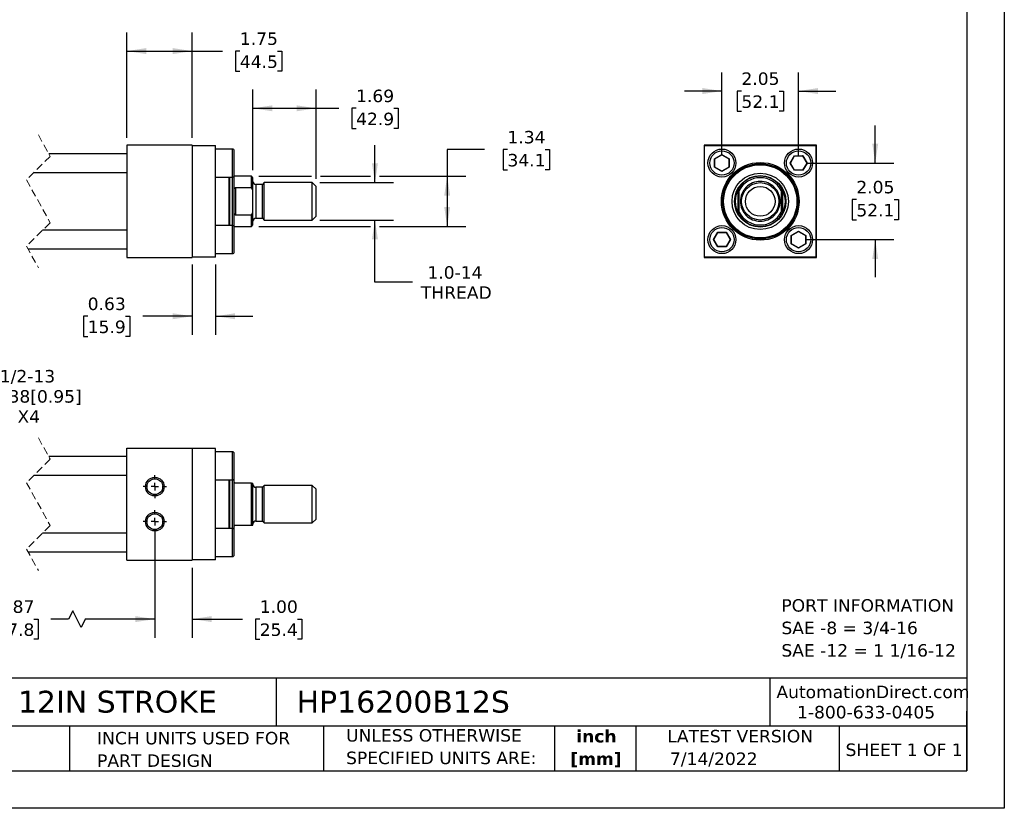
# Model space of a CAD drawing. Header units: inches. Extents: x 0 to 44, y 0 to 34.
# Tile 2 of 3: x 17.7 to 44, y 0 to 21.1. Entities that reach past the tile are written whole.
import ezdxf

# ---------------------------------------------------------------- set-up
doc = ezdxf.new("R2010")
doc.units = ezdxf.units.IN
doc.header["$LTSCALE"] = 4
doc.header["$MEASUREMENT"] = 0
for name, pattern in [('SLD-Center', [0.75, 0.6, -0.05, 0.05, -0.05]), ('SLD-Dashed', [0.075, 0.05, -0.025]), ('SLD-Solid', [0])]:
    doc.linetypes.add(name, pattern=pattern)
doc.layers.add('CENTER', color=40, linetype='SLD-Center')
doc.layers.add('DIMENSIONS', color=140, linetype='SLD-Solid', lineweight=25)
doc.layers.add('TEXT', color=140, linetype='SLD-Solid', lineweight=25)
doc.styles.add('SLDTEXTSTYLE0', font='VERDANA.TTF')
doc.styles.add('SLDTEXTSTYLE1', font='VERDANAB.TTF')
doc.dimstyles.new('SLDDIMSTYLE1', dxfattribs={"dimtxt": 0.339844, "dimasz": 0.52, "dimexe": 0, "dimexo": 0.0625, "dimgap": 0.084961, "dimtad": 0, "dimtih": 1, "dimtoh": 1, "dimrnd": 1e-09, "dimzin": 12, "dimdsep": 46, "dimtxsty": 'SLDTEXTSTYLE0', "dimsah": 1, "dimcen": 0.09, "dimadec": 0, "dimazin": 3, "dimtfac": 1, "dimtofl": 0, "dimtmove": 0, "dimatfit": 3, "dimfxl": 0, "dimfrac": 2, "dimtolj": 1, "dimtzin": 12, "dimarcsym": 0})
doc.dimstyles.new('SLDDIMSTYLE2', dxfattribs={"dimtxt": 0.339844, "dimasz": 0.52, "dimexe": 0, "dimexo": 0.0625, "dimgap": 0.084961, "dimtad": 0, "dimtih": 1, "dimtoh": 1, "dimrnd": 1e-09, "dimzin": 12, "dimdsep": 46, "dimtxsty": 'SLDTEXTSTYLE0', "dimsah": 1, "dimcen": 0.09, "dimadec": 0, "dimazin": 3, "dimtfac": 1, "dimtmove": 0, "dimatfit": 0, "dimfxl": 0, "dimfrac": 2, "dimtolj": 1, "dimtzin": 12, "dimarcsym": 0})
doc.dimstyles.new('SLDDIMSTYLE3', dxfattribs={"dimtxt": 0.339844, "dimasz": 0.52, "dimexe": 0, "dimexo": 0.0625, "dimgap": 0.084961, "dimtad": 0, "dimtih": 1, "dimtoh": 1, "dimrnd": 1e-09, "dimdsep": 46, "dimtxsty": 'SLDTEXTSTYLE0', "dimsah": 1, "dimcen": 0.09, "dimadec": 0, "dimazin": 2, "dimtfac": 1, "dimtmove": 0, "dimatfit": 0, "dimfxl": 0, "dimfrac": 2, "dimtolj": 1, "dimtzin": 12, "dimarcsym": 0})
doc.dimstyles.new('SLDDIMSTYLE4', dxfattribs={"dimtxt": 0.339844, "dimasz": 0.52, "dimexe": 0, "dimexo": 0.0625, "dimgap": 0.084961, "dimtad": 0, "dimtih": 1, "dimtoh": 1, "dimrnd": 1e-09, "dimzin": 4, "dimdsep": 46, "dimtxsty": 'SLDTEXTSTYLE0', "dimsah": 1, "dimcen": 0.09, "dimadec": 0, "dimazin": 1, "dimtfac": 1, "dimtmove": 0, "dimatfit": 0, "dimfxl": 0, "dimfrac": 2, "dimtolj": 1, "dimtzin": 12, "dimarcsym": 0})
doc.dimstyles.new('SLDDIMSTYLE6', dxfattribs={"dimtxt": 0.339844, "dimasz": 0.52, "dimexe": 0, "dimexo": 0.0625, "dimgap": 0.084961, "dimtad": 0, "dimtih": 1, "dimtoh": 1, "dimrnd": 1e-09, "dimzin": 12, "dimdsep": 46, "dimtxsty": 'SLDTEXTSTYLE0', "dimsah": 1, "dimcen": 0, "dimadec": 0, "dimazin": 3, "dimtfac": 1, "dimtofl": 0, "dimtmove": 0, "dimatfit": 3, "dimfxl": 0, "dimfrac": 2, "dimtolj": 1, "dimtzin": 12, "dimarcsym": 0})

# ---------------------------------------------------------------- blocks, each defined once
blk = doc.blocks.new('SW_NOTE_0')
at = {"layer": 'TEXT', "color": 0, "char_height": 0.33333, "attachment_point": 1, "style": 'SLDTEXTSTYLE0'}
for s, insert in [('PORT INFORMATION', (0, 0.423)), ('SAE -8 = 3/4-16', (0, -0.179)), ('SAE -12 = 1 1/16-12', (0, -0.78))]:
    blk.add_mtext(s, dxfattribs=dict(at, insert=insert))
blk = doc.blocks.new('SW_NOTE_0_1')
at = {"layer": 'TEXT', "color": 0, "char_height": 0.3333, "attachment_point": 2, "style": 'SLDTEXTSTYLE1'}
for s, insert in [('inch', (0.5, 0.423)), ('[mm]', (0.489, -0.179))]:
    blk.add_mtext(s, dxfattribs=dict(at, insert=insert))
blk = doc.blocks.new('SW_NOTE_0_2')
at = {"layer": 'TEXT', "color": 0, "char_height": 0.33333, "attachment_point": 1, "style": 'SLDTEXTSTYLE0'}
for s, insert in [('UNLESS OTHERWISE ', (0, 0.423)), ('SPECIFIED UNITS ARE:', (0, -0.179))]:
    blk.add_mtext(s, dxfattribs=dict(at, insert=insert))
blk = doc.blocks.new('SW_NOTE_0_6')
at = {"layer": 'TEXT', "color": 0, "char_height": 0.33333, "attachment_point": 1, "style": 'SLDTEXTSTYLE0'}
for s, insert in [('INCH UNITS USED FOR ', (0, 0.423)), ('PART DESIGN', (0, -0.179))]:
    blk.add_mtext(s, dxfattribs=dict(at, insert=insert))
blk = doc.blocks.new('_D_1')
at = {"layer": 'DIMENSIONS'}
for p, q in [((20.531, 17.94), (20.531, 20.76)), ((22.281, 17.94), (22.281, 20.76)), ((20.531, 20.26), (22.281, 20.26)), ((22.281, 20.26), (23.093, 20.26)), ((23.554, 20.26), (23.439, 20.26)), ((23.439, 20.26), (23.439, 19.72)), ((24.563, 20.26), (24.678, 20.26)), ((24.678, 20.26), (24.678, 19.72)), ((23.439, 19.72), (23.554, 19.72)), ((24.678, 19.72), (24.563, 19.72))]:
    blk.add_line(p, q, dxfattribs=at)
for points in [[(20.531, 20.26), (21.051, 20.18), (21.051, 20.34)], [(22.281, 20.26), (21.761, 20.34), (21.761, 20.18)]]:
    blk.add_solid(points, dxfattribs=at)
at = {"layer": 'DIMENSIONS', "char_height": 0.3333, "attachment_point": 1, "style": 'SLDTEXTSTYLE0'}
for s, insert in [('1.75', (23.554, 20.759)), ('44.5', (23.554, 20.143))]:
    blk.add_mtext(s, dxfattribs=dict(at, insert=insert))
blk = doc.blocks.new('_D_2')
at = {"layer": 'DIMENSIONS'}
for p, q in [((23.906, 17.072), (23.906, 19.229)), ((25.593, 16.838), (25.593, 19.229)), ((23.906, 18.729), (25.593, 18.729)), ((25.593, 18.729), (26.203, 18.729)), ((26.663, 18.729), (26.549, 18.729)), ((26.549, 18.729), (26.549, 18.189)), ((27.673, 18.729), (27.787, 18.729)), ((27.787, 18.729), (27.787, 18.189)), ((26.549, 18.189), (26.663, 18.189)), ((27.787, 18.189), (27.673, 18.189))]:
    blk.add_line(p, q, dxfattribs=at)
for points in [[(23.906, 18.729), (24.426, 18.649), (24.426, 18.809)], [(25.593, 18.729), (25.073, 18.809), (25.073, 18.649)]]:
    blk.add_solid(points, dxfattribs=at)
at = {"layer": 'DIMENSIONS', "char_height": 0.3333, "attachment_point": 1, "style": 'SLDTEXTSTYLE0'}
for s, insert in [('1.69', (26.663, 19.228)), ('42.9', (26.663, 18.612))]:
    blk.add_mtext(s, dxfattribs=dict(at, insert=insert))
blk = doc.blocks.new('_D_3')
at = {"layer": 'DIMENSIONS'}
for p, q in [((27.168, 16.74), (27.168, 17.74)), ((25.691, 16.74), (27.668, 16.74)), ((25.691, 15.74), (27.668, 15.74)), ((27.168, 14.081), (27.168, 15.74)), ((28.168, 14.081), (27.168, 14.081))]:
    blk.add_line(p, q, dxfattribs=at)
for points in [[(27.168, 16.74), (27.248, 17.26), (27.088, 17.26)], [(27.168, 15.74), (27.088, 15.22), (27.248, 15.22)]]:
    blk.add_solid(points, dxfattribs=at)
at = {"layer": 'DIMENSIONS', "char_height": 0.3333, "attachment_point": 1, "style": 'SLDTEXTSTYLE0'}
for s, insert in [('1.0-14', (28.571, 14.505)), ('THREAD', (28.396, 13.965))]:
    blk.add_mtext(s, dxfattribs=dict(at, insert=insert))
blk = doc.blocks.new('_D_4')
at = {"layer": 'DIMENSIONS'}
for p, q in [((30.1, 17.625), (29.1, 17.625)), ((29.1, 17.625), (29.1, 16.912)), ((30.712, 17.625), (30.598, 17.625)), ((30.598, 17.625), (30.598, 17.085)), ((31.722, 17.625), (31.836, 17.625)), ((31.836, 17.625), (31.836, 17.085)), ((24.066, 16.912), (25.473, 16.912)), ((25.713, 16.912), (27.048, 16.912)), ((27.288, 16.912), (29.6, 16.912)), ((29.1, 16.912), (29.1, 15.569)), ((30.598, 17.085), (30.712, 17.085)), ((31.836, 17.085), (31.722, 17.085)), ((24.066, 15.569), (27.048, 15.569)), ((27.288, 15.569), (29.6, 15.569))]:
    blk.add_line(p, q, dxfattribs=at)
for points in [[(29.1, 16.912), (29.02, 16.392), (29.18, 16.392)], [(29.1, 15.569), (29.18, 16.089), (29.02, 16.089)]]:
    blk.add_solid(points, dxfattribs=at)
at = {"layer": 'DIMENSIONS', "char_height": 0.3333, "attachment_point": 1, "style": 'SLDTEXTSTYLE0'}
for s, insert in [('1.34', (30.712, 18.124)), ('34.1', (30.712, 17.508))]:
    blk.add_mtext(s, dxfattribs=dict(at, insert=insert))
blk = doc.blocks.new('_D_5')
at = {"layer": 'DIMENSIONS'}
for p, q in [((22.281, 14.55), (22.281, 12.666)), ((22.906, 14.55), (22.906, 12.666)), ((19.485, 13.166), (19.371, 13.166)), ((19.371, 13.166), (19.371, 12.625)), ((20.495, 13.166), (20.609, 13.166)), ((20.609, 13.166), (20.609, 12.625)), ((22.281, 13.166), (20.956, 13.166)), ((22.906, 13.166), (23.906, 13.166)), ((19.371, 12.625), (19.485, 12.625)), ((20.609, 12.625), (20.495, 12.625))]:
    blk.add_line(p, q, dxfattribs=at)
for points in [[(22.281, 13.166), (21.761, 13.246), (21.761, 13.086)], [(22.906, 13.166), (23.426, 13.086), (23.426, 13.246)]]:
    blk.add_solid(points, dxfattribs=at)
at = {"layer": 'DIMENSIONS', "char_height": 0.3333, "attachment_point": 1, "style": 'SLDTEXTSTYLE0'}
for s, insert in [('0.63', (19.485, 13.665)), ('15.9', (19.485, 13.049))]:
    blk.add_mtext(s, dxfattribs=dict(at, insert=insert))
blk = doc.blocks.new('_D_6')
at = {"layer": 'DIMENSIONS'}
for p, q in [((36.448, 17.465), (36.448, 19.691)), ((38.498, 17.465), (38.498, 19.691)), ((36.448, 19.191), (35.448, 19.191)), ((36.97, 19.191), (36.856, 19.191)), ((36.856, 19.191), (36.856, 18.651)), ((37.98, 19.191), (38.094, 19.191)), ((38.094, 19.191), (38.094, 18.651)), ((38.498, 19.191), (39.498, 19.191)), ((36.856, 18.651), (36.97, 18.651)), ((38.094, 18.651), (37.98, 18.651))]:
    blk.add_line(p, q, dxfattribs=at)
for points in [[(36.448, 19.191), (35.928, 19.271), (35.928, 19.111)], [(38.498, 19.191), (39.018, 19.111), (39.018, 19.271)]]:
    blk.add_solid(points, dxfattribs=at)
at = {"layer": 'DIMENSIONS', "char_height": 0.3333, "attachment_point": 1, "style": 'SLDTEXTSTYLE0'}
for s, insert in [('2.05', (36.97, 19.69)), ('52.1', (36.97, 19.074))]:
    blk.add_mtext(s, dxfattribs=dict(at, insert=insert))
blk = doc.blocks.new('_D_7')
at = {"layer": 'DIMENSIONS'}
for p, q in [((40.548, 17.265), (40.548, 18.265)), ((38.698, 17.265), (41.048, 17.265)), ((40.043, 16.288), (39.929, 16.288)), ((39.929, 16.288), (39.929, 15.748)), ((41.053, 16.288), (41.167, 16.288)), ((41.167, 16.288), (41.167, 15.748)), ((39.929, 15.748), (40.043, 15.748)), ((41.167, 15.748), (41.053, 15.748)), ((38.698, 15.215), (41.048, 15.215)), ((40.548, 15.215), (40.548, 14.215))]:
    blk.add_line(p, q, dxfattribs=at)
for points in [[(40.548, 17.265), (40.628, 17.785), (40.468, 17.785)], [(40.548, 15.215), (40.468, 14.695), (40.628, 14.695)]]:
    blk.add_solid(points, dxfattribs=at)
at = {"layer": 'DIMENSIONS', "char_height": 0.3333, "attachment_point": 1, "style": 'SLDTEXTSTYLE0'}
for s, insert in [('2.05', (40.043, 16.788)), ('52.1', (40.043, 16.171))]:
    blk.add_mtext(s, dxfattribs=dict(at, insert=insert))
blk = doc.blocks.new('_D_19')
at = {"layer": 'DIMENSIONS'}
for p, q in [((13.896, 7.469), (13.896, 4.563)), ((21.281, 7.47), (21.281, 4.563)), ((19.087, 5.286), (18.976, 5.063)), ((19.309, 4.841), (19.087, 5.286)), ((13.896, 5.063), (16.29, 5.063)), ((16.75, 5.063), (16.636, 5.063)), ((16.636, 5.063), (16.636, 4.523)), ((18.043, 5.063), (18.157, 5.063)), ((18.157, 5.063), (18.157, 4.523)), ((18.976, 5.063), (18.503, 5.063)), ((19.42, 5.063), (19.309, 4.841)), ((21.281, 5.063), (19.42, 5.063)), ((16.636, 4.523), (16.75, 4.523)), ((18.157, 4.523), (18.043, 4.523))]:
    blk.add_line(p, q, dxfattribs=at)
for points in [[(13.896, 5.063), (14.416, 4.983), (14.416, 5.143)], [(21.281, 5.063), (20.761, 5.143), (20.761, 4.983)]]:
    blk.add_solid(points, dxfattribs=at)
at = {"layer": 'DIMENSIONS', "char_height": 0.3333, "attachment_point": 1, "style": 'SLDTEXTSTYLE0'}
for s, insert in [('14.87', (16.75, 5.563)), ('377.8', (16.75, 4.947))]:
    blk.add_mtext(s, dxfattribs=dict(at, insert=insert))
blk = doc.blocks.new('_D_20')
at = {"layer": 'DIMENSIONS'}
for p, q in [((21.281, 7.47), (21.281, 4.563)), ((22.281, 6.438), (22.281, 4.563)), ((21.281, 5.063), (20.281, 5.063)), ((22.281, 5.063), (23.627, 5.063)), ((24.087, 5.063), (23.973, 5.063)), ((23.973, 5.063), (23.973, 4.523)), ((25.097, 5.063), (25.211, 5.063)), ((25.211, 5.063), (25.211, 4.523)), ((23.973, 4.523), (24.087, 4.523)), ((25.211, 4.523), (25.097, 4.523))]:
    blk.add_line(p, q, dxfattribs=at)
for points in [[(21.281, 5.063), (20.761, 5.143), (20.761, 4.983)], [(22.281, 5.063), (22.801, 4.983), (22.801, 5.143)]]:
    blk.add_solid(points, dxfattribs=at)
at = {"layer": 'DIMENSIONS', "char_height": 0.3333, "attachment_point": 1, "style": 'SLDTEXTSTYLE0'}
for s, insert in [('1.00', (24.087, 5.563)), ('25.4', (24.087, 4.947))]:
    blk.add_mtext(s, dxfattribs=dict(at, insert=insert))
blk = doc.blocks.new('SW_SYMBOL_HOLE_DEPTH')
at = {"layer": 'DIMENSIONS', "color": 0}
for p, q in [((0, 137.8), (126, 137.8)), ((63, 137.8), (63, 11.8)), ((15.7, 87.4), (63, 11.8)), ((110.2, 87.4), (63, 11.8))]:
    blk.add_line(p, q, dxfattribs=at)
blk = doc.blocks.new('_D_21')
at = {"layer": 'DIMENSIONS'}
for p, q in [((14.023, 8.823), (15.321, 11.035)), ((15.321, 11.035), (16.196, 11.035))]:
    blk.add_line(p, q, dxfattribs=at)
blk.add_solid([(14.023, 8.823), (14.355, 9.231), (14.217, 9.312)], dxfattribs=at)
at = {"layer": 'DIMENSIONS', "xscale": 0.002688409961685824, "yscale": 0.002688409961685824, "zscale": 0.002688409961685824}
blk.add_blockref('SW_SYMBOL_HOLE_DEPTH', (16.446, 10.81), dxfattribs=at)
at = {"layer": 'DIMENSIONS', "char_height": 0.3333, "attachment_point": 1, "style": 'SLDTEXTSTYLE0'}
for s, insert in [('1/2-13', (17.133, 11.728)), ('0.38[0.95]', (16.932, 11.188)), ('X4', (17.607, 10.648))]:
    blk.add_mtext(s, dxfattribs=dict(at, insert=insert))
blk = doc.blocks.new('SW_CENTERMARKSYMBOL_6')
at = {"layer": 'CENTER', "color": 0}
for p, q in [((0, 0.2), (0, 0.311)), ((-0.2, 0), (-0.311, 0)), ((0, 0), (-0.1, 0)), ((0, 0), (0, 0.1)), ((0, 0), (0, -0.1)), ((0, 0), (0.1, 0)), ((0.2, 0), (0.311, 0)), ((0, -0.2), (0, -0.311))]:
    blk.add_line(p, q, dxfattribs=at)
blk = doc.blocks.new('SW_CENTERMARKSYMBOL_7')
at = {"layer": 'CENTER', "color": 0}
for p, q in [((0, 0.2), (0, 0.311)), ((-0.2, 0), (-0.311, 0)), ((0, 0), (-0.1, 0)), ((0, 0), (0, 0.1)), ((0, 0), (0, -0.1)), ((0, 0), (0.1, 0)), ((0.2, 0), (0.311, 0)), ((0, -0.2), (0, -0.311))]:
    blk.add_line(p, q, dxfattribs=at)

msp = doc.modelspace()

# ---------------------------------------------------------------- linework, layer by layer
at = {"color": 7, "linetype": 'SLD-Solid'}
for p, q in [((44, 34), (44, 0)), ((44, 0), (0, 0))]:
    msp.add_line(p, q, dxfattribs=at)
at = {"color": 7, "linetype": 'SLD-Dashed', "lineweight": 18}
for p, q in [((18.166, 18.015), (18.481, 17.443)), ((18.481, 17.443), (17.851, 16.813)), ((17.851, 16.813), (18.481, 15.668)), ((18.481, 15.668), (17.851, 15.038)), ((17.851, 15.038), (18.166, 14.465)), ((18.166, 9.913), (18.481, 9.341)), ((18.481, 9.341), (17.851, 8.711)), ((17.851, 8.711), (18.481, 7.566)), ((18.481, 7.566), (17.851, 6.936)), ((17.851, 6.936), (18.166, 6.363))]:
    msp.add_line(p, q, dxfattribs=at)
for p, q in [((20.531, 17.74), (20.531, 14.74)), ((22.281, 17.74), (20.531, 17.74)), ((22.281, 17.74), (22.281, 14.74)), ((22.281, 17.73), (22.906, 17.73)), ((22.906, 14.75), (22.906, 17.73)), ((35.973, 17.74), (35.973, 14.74)), ((38.973, 17.74), (35.973, 17.74)), ((35.983, 14.75), (35.983, 17.73)), ((35.983, 17.73), (38.963, 17.73)), ((38.963, 17.73), (38.963, 14.75)), ((38.973, 14.74), (38.973, 17.74)), ((20.531, 17.515), (18.442, 17.515)), ((23.356, 17.64), (22.906, 17.64)), ((23.356, 16.89), (23.356, 17.64)), ((23.406, 16.94), (23.406, 17.59)), ((36.253, 17.378), (36.448, 17.491)), ((36.261, 17.374), (36.448, 17.482)), ((36.448, 17.491), (36.644, 17.378)), ((36.448, 17.491), (36.448, 17.482)), ((36.448, 17.482), (36.636, 17.374)), ((38.273, 17.265), (38.385, 17.461)), ((38.282, 17.265), (38.39, 17.453)), ((38.385, 17.461), (38.611, 17.461)), ((38.39, 17.453), (38.385, 17.461)), ((38.39, 17.453), (38.607, 17.453)), ((38.611, 17.461), (38.607, 17.453)), ((38.607, 17.453), (38.715, 17.265)), ((38.611, 17.461), (38.724, 17.265)), ((36.253, 17.152), (36.253, 17.378)), ((36.253, 17.378), (36.261, 17.374)), ((36.261, 17.157), (36.253, 17.152)), ((36.448, 17.04), (36.253, 17.152)), ((36.261, 17.157), (36.261, 17.374)), ((36.448, 17.049), (36.261, 17.157)), ((36.636, 17.157), (36.448, 17.049)), ((36.644, 17.152), (36.448, 17.04)), ((36.644, 17.378), (36.636, 17.374)), ((36.636, 17.374), (36.636, 17.157)), ((36.644, 17.152), (36.636, 17.157)), ((36.644, 17.378), (36.644, 17.152)), ((38.385, 17.07), (38.273, 17.265)), ((38.273, 17.265), (38.282, 17.265)), ((38.39, 17.078), (38.282, 17.265)), ((38.715, 17.265), (38.607, 17.078)), ((38.724, 17.265), (38.611, 17.07)), ((38.724, 17.265), (38.715, 17.265)), ((18.054, 17.015), (20.531, 17.015)), ((22.906, 16.89), (23.356, 16.89)), ((23.268, 15.59), (23.268, 16.89)), ((23.288, 15.59), (23.288, 16.89)), ((23.362, 16.24), (23.362, 16.891)), ((23.406, 16.912), (23.398, 16.915)), ((23.866, 16.912), (23.406, 16.912)), ((23.406, 16.554), (23.406, 16.912)), ((23.906, 16.872), (23.866, 16.912)), ((23.866, 16.607), (23.866, 16.912)), ((23.906, 16.529), (23.906, 16.872)), ((36.448, 17.04), (36.448, 17.049)), ((38.385, 17.07), (38.39, 17.078)), ((38.611, 17.07), (38.385, 17.07)), ((38.607, 17.078), (38.39, 17.078)), ((38.611, 17.07), (38.607, 17.078)), ((23.437, 16.607), (23.437, 15.874)), ((23.437, 16.607), (23.866, 16.607)), ((23.906, 16.529), (23.866, 16.607)), ((24.156, 16.692), (23.986, 16.692)), ((23.986, 16.692), (23.986, 16.24)), ((24.204, 16.74), (24.156, 16.692)), ((24.156, 16.24), (24.156, 16.692)), ((25.491, 16.74), (24.204, 16.74)), ((24.204, 15.74), (24.204, 16.74)), ((25.593, 16.638), (25.491, 16.74)), ((25.491, 16.24), (25.491, 16.74)), ((25.593, 16.24), (25.593, 16.638)), ((23.406, 15.927), (23.406, 16.554)), ((23.906, 15.952), (23.906, 16.529)), ((36.88, 15.927), (36.88, 16.554)), ((36.911, 15.952), (36.911, 16.529)), ((38.036, 16.529), (38.036, 15.952)), ((38.067, 16.554), (38.067, 15.927)), ((23.362, 15.59), (23.362, 16.24)), ((23.986, 16.24), (23.986, 15.789)), ((24.156, 15.789), (24.156, 16.24)), ((25.491, 15.74), (25.491, 16.24)), ((25.593, 15.842), (25.593, 16.24)), ((23.406, 15.569), (23.406, 15.927)), ((23.866, 15.874), (23.437, 15.874)), ((23.866, 15.874), (23.906, 15.952)), ((23.866, 15.569), (23.866, 15.874)), ((23.906, 15.608), (23.906, 15.952)), ((25.491, 15.74), (25.593, 15.842)), ((23.356, 15.59), (22.906, 15.59)), ((23.356, 14.84), (23.356, 15.59)), ((23.398, 15.566), (23.406, 15.569)), ((23.406, 15.569), (23.866, 15.569)), ((23.406, 15.215), (23.406, 15.54)), ((23.866, 15.569), (23.906, 15.608)), ((23.986, 15.789), (24.156, 15.789)), ((24.156, 15.789), (24.204, 15.74)), ((24.204, 15.74), (25.491, 15.74)), ((20.531, 15.465), (18.279, 15.465)), ((36.223, 15.215), (36.335, 15.411)), ((36.232, 15.215), (36.34, 15.403)), ((36.335, 15.411), (36.561, 15.411)), ((36.335, 15.411), (36.34, 15.403)), ((36.34, 15.403), (36.557, 15.403)), ((36.561, 15.411), (36.557, 15.403)), ((36.557, 15.403), (36.665, 15.215)), ((36.561, 15.411), (36.674, 15.215)), ((38.303, 15.328), (38.498, 15.441)), ((38.303, 15.102), (38.303, 15.328)), ((38.303, 15.328), (38.311, 15.324)), ((38.311, 15.324), (38.498, 15.432)), ((38.311, 15.107), (38.311, 15.324)), ((38.498, 15.441), (38.694, 15.328)), ((38.498, 15.441), (38.498, 15.432)), ((38.498, 15.432), (38.686, 15.324)), ((38.686, 15.324), (38.694, 15.328)), ((38.686, 15.324), (38.686, 15.107)), ((38.694, 15.328), (38.694, 15.102)), ((23.406, 14.89), (23.406, 15.215)), ((36.335, 15.02), (36.223, 15.215)), ((36.223, 15.215), (36.232, 15.215)), ((36.34, 15.028), (36.232, 15.215)), ((36.335, 15.02), (36.34, 15.028)), ((36.561, 15.02), (36.335, 15.02)), ((36.557, 15.028), (36.34, 15.028)), ((36.665, 15.215), (36.557, 15.028)), ((36.557, 15.028), (36.561, 15.02)), ((36.674, 15.215), (36.561, 15.02)), ((36.674, 15.215), (36.665, 15.215)), ((38.303, 15.102), (38.311, 15.107)), ((38.498, 14.99), (38.303, 15.102)), ((38.498, 14.999), (38.311, 15.107)), ((38.686, 15.107), (38.498, 14.999)), ((38.694, 15.102), (38.498, 14.99)), ((38.694, 15.102), (38.686, 15.107)), ((17.891, 14.965), (20.531, 14.965)), ((22.906, 14.75), (22.281, 14.75)), ((22.906, 14.84), (23.356, 14.84)), ((38.963, 14.75), (35.983, 14.75)), ((38.498, 14.99), (38.498, 14.999)), ((20.531, 14.74), (22.281, 14.74)), ((35.973, 14.74), (38.973, 14.74)), ((20.531, 6.638), (20.531, 9.638)), ((20.531, 9.638), (22.281, 9.638)), ((22.281, 9.638), (22.281, 6.638)), ((22.906, 9.628), (22.281, 9.628)), ((22.906, 6.648), (22.906, 9.628)), ((23.356, 9.538), (22.906, 9.538)), ((23.356, 8.788), (23.356, 9.538)), ((23.406, 8.838), (23.406, 9.488)), ((20.531, 9.413), (18.442, 9.413)), ((18.054, 8.913), (20.531, 8.913)), ((22.906, 8.788), (23.356, 8.788)), ((23.268, 8.138), (23.268, 8.788)), ((23.288, 7.488), (23.288, 8.788)), ((23.362, 7.488), (23.362, 8.789)), ((23.406, 8.81), (23.398, 8.812)), ((23.406, 8.732), (23.406, 8.81)), ((23.406, 7.545), (23.406, 8.732)), ((23.866, 8.701), (23.437, 8.701)), ((23.866, 7.576), (23.866, 8.701)), ((23.866, 8.701), (23.906, 8.701)), ((23.906, 7.576), (23.906, 8.701)), ((24.156, 8.59), (23.986, 8.59)), ((23.986, 8.59), (23.986, 7.687)), ((24.204, 8.638), (24.156, 8.59)), ((24.156, 7.687), (24.156, 8.59)), ((25.491, 8.638), (24.204, 8.638)), ((24.204, 7.638), (24.204, 8.638)), ((25.593, 8.536), (25.491, 8.638)), ((25.491, 7.638), (25.491, 8.638)), ((25.593, 7.74), (25.593, 8.536)), ((23.268, 7.488), (23.268, 8.138)), ((23.986, 7.687), (24.156, 7.687)), ((24.156, 7.687), (24.204, 7.638)), ((24.204, 7.638), (25.491, 7.638)), ((25.491, 7.638), (25.593, 7.74)), ((23.356, 7.488), (22.906, 7.488)), ((23.356, 6.738), (23.356, 7.488)), ((23.398, 7.464), (23.406, 7.467)), ((23.406, 7.467), (23.406, 7.545)), ((23.406, 7.113), (23.406, 7.438)), ((23.437, 7.576), (23.866, 7.576)), ((23.866, 7.576), (23.906, 7.576)), ((20.531, 7.363), (18.279, 7.363)), ((23.406, 6.788), (23.406, 7.113)), ((17.891, 6.863), (20.531, 6.863)), ((20.531, 6.638), (22.281, 6.638)), ((22.906, 6.648), (22.281, 6.648)), ((22.906, 6.738), (23.356, 6.738))]:
    msp.add_line(p, q)
for centre, radius in [((36.448, 17.265), 0.375), ((38.498, 17.265), 0.375), ((37.473, 16.24), 1.039), ((37.473, 16.24), 1.007), ((37.473, 16.24), 0.999), ((37.473, 16.24), 0.98), ((37.473, 16.24), 0.755), ((37.473, 16.24), 0.688), ((37.473, 16.24), 0.687), ((37.473, 16.24), 0.5), ((37.473, 16.24), 0.398), ((36.448, 15.215), 0.375), ((38.498, 15.215), 0.375), ((21.281, 8.607), 0.25), ((21.281, 8.607), 0.211), ((21.281, 7.67), 0.25), ((21.281, 7.67), 0.211)]:
    msp.add_circle(centre, radius)
for centre, radius, start, end in [((23.356, 17.59), 0.05, 359.9991, 90.0008), ((23.356, 16.94), 0.05, 269.9992, 0.0009), ((37.473, 16.24), 0.672, 33.1044, 146.8956), ((37.473, 16.24), 0.632, 27.1458, 152.8542), ((23.986, 16.772), 0.08, 180.0004, 269.9995), ((37.473, 16.24), 0.671, 152.155, 207.845), ((37.473, 16.24), 0.672, 332.155, 27.845), ((37.473, 16.24), 0.632, 207.1458, 332.8542), ((37.473, 16.24), 0.671, 213.1044, 326.8956), ((23.356, 15.54), 0.05, 359.9991, 90.0008), ((23.986, 15.709), 0.08, 90.0005, 179.9996), ((23.356, 14.89), 0.05, 269.9992, 0.0009), ((23.356, 9.488), 0.05, 359.9991, 90.0008), ((23.356, 8.838), 0.05, 269.9992, 0.0009), ((23.986, 8.67), 0.08, 180.0004, 269.9995), ((23.986, 7.607), 0.08, 90.0005, 179.9996), ((23.356, 7.438), 0.05, 359.9991, 90.0008), ((23.356, 6.788), 0.05, 269.9992, 0.0009)]:
    msp.add_arc(centre, radius, start, end)
for points, knots in [([(36.448, 16.94), (36.362, 16.94), (36.279, 16.975), (36.158, 17.096), (36.123, 17.179), (36.123, 17.352), (36.158, 17.434), (36.279, 17.556), (36.362, 17.59), (36.448, 17.59)], [0, 0, 0, 0, 0.25, 0.25, 0.5, 0.5, 0.75, 0.75, 1, 1, 1, 1]), ([(36.448, 17.59), (36.535, 17.59), (36.617, 17.556), (36.739, 17.434), (36.773, 17.352), (36.773, 17.179), (36.739, 17.096), (36.617, 16.975), (36.535, 16.94), (36.448, 16.94)], [0, 0, 0, 0, 0.25, 0.25, 0.5, 0.5, 0.75, 0.75, 1, 1, 1, 1]), ([(38.173, 17.265), (38.173, 17.352), (38.208, 17.434), (38.329, 17.556), (38.412, 17.59), (38.585, 17.59), (38.667, 17.556), (38.789, 17.434), (38.823, 17.352), (38.823, 17.265)], [0, 0, 0, 0, 0.25, 0.25, 0.5, 0.5, 0.75, 0.75, 1, 1, 1, 1]), ([(38.823, 17.265), (38.823, 17.179), (38.789, 17.096), (38.667, 16.975), (38.585, 16.94), (38.412, 16.94), (38.329, 16.975), (38.208, 17.096), (38.173, 17.179), (38.173, 17.265)], [0, 0, 0, 0, 0.25, 0.25, 0.5, 0.5, 0.75, 0.75, 1, 1, 1, 1]), ([(23.406, 16.554), (23.406, 16.563), (23.407, 16.576), (23.414, 16.592), (23.42, 16.6), (23.427, 16.605), (23.432, 16.607), (23.436, 16.607), (23.437, 16.607)], [0, 0, 0, 0, 0.408028, 0.572057, 0.740909, 0.848433, 0.943703, 1, 1, 1, 1]), ([(36.88, 16.554), (36.883, 16.56), (36.886, 16.565), (36.892, 16.576), (36.895, 16.581), (36.901, 16.591), (36.904, 16.596), (36.908, 16.602), (36.909, 16.604), (36.91, 16.606), (36.911, 16.607), (36.911, 16.607)], [0, 0, 0, 0, 0.25, 0.25, 0.5, 0.5, 0.75, 0.75, 0.875, 0.875, 1, 1, 1, 1]), ([(38.005, 16.24), (38.005, 16.381), (37.949, 16.516), (37.749, 16.716), (37.614, 16.772), (37.332, 16.772), (37.197, 16.716), (36.998, 16.516), (36.942, 16.381), (36.942, 16.24)], [0, 0, 0, 0, 0.25, 0.25, 0.5, 0.5, 0.75, 0.75, 1, 1, 1, 1]), ([(38.036, 16.607), (38.036, 16.607), (38.036, 16.606), (38.038, 16.604), (38.039, 16.602), (38.042, 16.598), (38.043, 16.596), (38.046, 16.591), (38.047, 16.589), (38.052, 16.581), (38.055, 16.576), (38.061, 16.565), (38.064, 16.56), (38.067, 16.554)], [0, 0, 0, 0, 0.125, 0.125, 0.25, 0.25, 0.375, 0.375, 0.5, 0.5, 0.75, 0.75, 1, 1, 1, 1]), ([(36.942, 16.24), (36.942, 16.099), (36.998, 15.964), (37.197, 15.765), (37.332, 15.709), (37.614, 15.709), (37.749, 15.765), (37.949, 15.964), (38.005, 16.099), (38.005, 16.24)], [0, 0, 0, 0, 0.25, 0.25, 0.5, 0.5, 0.75, 0.75, 1, 1, 1, 1]), ([(23.437, 15.874), (23.435, 15.874), (23.431, 15.874), (23.425, 15.877), (23.417, 15.884), (23.408, 15.899), (23.406, 15.915), (23.406, 15.925), (23.406, 15.927)], [0, 0, 0, 0, 0.089229, 0.175504, 0.312828, 0.534782, 0.941722, 1, 1, 1, 1]), ([(36.911, 15.874), (36.911, 15.874), (36.91, 15.874), (36.909, 15.877), (36.908, 15.879), (36.905, 15.883), (36.904, 15.885), (36.901, 15.89), (36.899, 15.892), (36.895, 15.9), (36.892, 15.905), (36.886, 15.916), (36.883, 15.921), (36.88, 15.927)], [0, 0, 0, 0, 0.125, 0.125, 0.25, 0.25, 0.375, 0.375, 0.5, 0.5, 0.75, 0.75, 1, 1, 1, 1]), ([(38.067, 15.927), (38.064, 15.921), (38.061, 15.916), (38.055, 15.905), (38.052, 15.9), (38.046, 15.89), (38.043, 15.885), (38.039, 15.879), (38.038, 15.877), (38.036, 15.874), (38.036, 15.874), (38.036, 15.874)], [0, 0, 0, 0, 0.25, 0.25, 0.5, 0.5, 0.75, 0.75, 0.875, 0.875, 1, 1, 1, 1]), ([(36.123, 15.215), (36.123, 15.302), (36.158, 15.384), (36.279, 15.506), (36.362, 15.54), (36.535, 15.54), (36.617, 15.506), (36.739, 15.384), (36.773, 15.302), (36.773, 15.215)], [0, 0, 0, 0, 0.25, 0.25, 0.5, 0.5, 0.75, 0.75, 1, 1, 1, 1]), ([(38.498, 14.89), (38.412, 14.89), (38.329, 14.925), (38.208, 15.046), (38.173, 15.129), (38.173, 15.302), (38.208, 15.384), (38.329, 15.506), (38.412, 15.54), (38.498, 15.54)], [0, 0, 0, 0, 0.25, 0.25, 0.5, 0.5, 0.75, 0.75, 1, 1, 1, 1]), ([(38.498, 15.54), (38.585, 15.54), (38.667, 15.506), (38.789, 15.384), (38.823, 15.302), (38.823, 15.129), (38.789, 15.046), (38.667, 14.925), (38.585, 14.89), (38.498, 14.89)], [0, 0, 0, 0, 0.25, 0.25, 0.5, 0.5, 0.75, 0.75, 1, 1, 1, 1]), ([(36.773, 15.215), (36.773, 15.129), (36.739, 15.046), (36.617, 14.925), (36.535, 14.89), (36.362, 14.89), (36.279, 14.925), (36.158, 15.046), (36.123, 15.129), (36.123, 15.215)], [0, 0, 0, 0, 0.25, 0.25, 0.5, 0.5, 0.75, 0.75, 1, 1, 1, 1]), ([(23.437, 8.701), (23.435, 8.701), (23.431, 8.701), (23.425, 8.703), (23.418, 8.707), (23.409, 8.715), (23.406, 8.725), (23.406, 8.731), (23.406, 8.732)], [0, 0, 0, 0, 0.122717, 0.236209, 0.400646, 0.625862, 0.957038, 1, 1, 1, 1]), ([(23.406, 7.545), (23.407, 7.55), (23.408, 7.558), (23.414, 7.566), (23.42, 7.571), (23.427, 7.574), (23.432, 7.576), (23.436, 7.576), (23.437, 7.576)], [0, 0, 0, 0, 0.322424, 0.477163, 0.661276, 0.79462, 0.922286, 1, 1, 1, 1])]:
    msp.add_open_spline(points, degree=3, knots=knots)
for points in [[(36.911, 16.529), (36.911, 16.555), (36.911, 16.581), (36.911, 16.607)], [(38.036, 16.607), (38.036, 16.581), (38.036, 16.555), (38.036, 16.529)], [(36.911, 15.874), (36.911, 15.899), (36.911, 15.925), (36.911, 15.952)], [(38.036, 15.874), (38.036, 15.899), (38.036, 15.925), (38.036, 15.952)]]:
    msp.add_open_spline(points, degree=3)
at = {"layer": 'TEXT'}
for p, q in [((43, 33), (43, 1)), ((43, 3.484), (1, 3.484)), ((24.529, 3.484), (24.529, 2.2)), ((37.728, 3.484), (37.728, 2.2)), ((43, 1), (43, 2.6)), ((43, 2.2), (1, 2.2)), ((18.999, 2.2), (18.999, 1)), ((25.792, 2.2), (25.792, 1)), ((31.972, 2.2), (31.972, 1)), ((34.144, 2.2), (34.144, 1)), ((39.582, 2.2), (39.582, 1)), ((1, 1), (43, 1))]:
    msp.add_line(p, q, dxfattribs=at)

# ---------------------------------------------------------------- block references
at = {"layer": 'CENTER'}
for name, p in [('SW_CENTERMARKSYMBOL_7', (21.281, 8.607)), ('SW_CENTERMARKSYMBOL_6', (21.281, 7.67))]:
    msp.add_blockref(name, p, dxfattribs=at)
at = {"layer": 'TEXT'}
for name, p in [('SW_NOTE_0', (38.038, 5.173)), ('SW_NOTE_0_2', (26.395, 1.696)), ('SW_NOTE_0_1', (32.59, 1.673)), ('SW_NOTE_0_6', (19.737, 1.622))]:
    msp.add_blockref(name, p, dxfattribs=at)

# ---------------------------------------------------------------- texts
at = {"layer": 'TEXT', "style": 'SLDTEXTSTYLE0'}
for s, insert, char_height, attachment_point in [('AutomationDirect.com', (37.905, 3.281), 0.33333, 1), ('HYDRAULIC CYLINDER: NFPA, 2IN BORE, 12IN STROKE', (1.254, 3.145), 0.58333, 1), ('HP16200B12S', (25.072, 3.145), 0.58333, 1), ('1-800-633-0405', (38.455, 2.74), 0.33333, 1), ('LATEST VERSION', (36.937, 2.098), 0.33333, 2), ('SHEET 1 OF 1', (39.755, 1.734), 0.33333, 1), ('7/14/2022', (35.057, 1.494), 0.3333, 1)]:
    msp.add_mtext(s, dxfattribs=dict(at, insert=insert, char_height=char_height, attachment_point=attachment_point))

# ---------------------------------------------------------------- dimensions: what is measured, and where the dimension line sits
at = {"layer": 'DIMENSIONS'}
for base, p1, p2, dimstyle, picture, middle in [((20.531, 20.26), (22.281, 17.74), (20.531, 17.74), 'SLDDIMSTYLE1', '_D_1', (24.059, 20.26)), ((38.498, 19.191), (36.448, 17.265), (38.498, 17.265), 'SLDDIMSTYLE2', '_D_6', (37.475, 19.191)), ((25.593, 18.729), (23.906, 16.872), (25.593, 16.638), 'SLDDIMSTYLE1', '_D_2', (27.168, 18.729)), ((22.280580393, 13.165523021), (22.905580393, 14.750326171), (22.280580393, 14.750326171), 'SLDDIMSTYLE3', '_D_5', (19.990368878, 13.165523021)), ((22.281, 5.063), (21.281, 7.67), (22.281, 6.638), 'SLDDIMSTYLE4', '_D_20', (24.592, 5.063))]:
    dim = msp.add_linear_dim(base=base, p1=p1, p2=p2, dimstyle=dimstyle, dxfattribs=at)
    dim.commit()
    dim.dimension.update_dxf_attribs({"geometry": picture, "text_midpoint": middle, "dimtype": 160})
for base, p1, p2, dimstyle, picture, middle in [((40.548, 15.215), (38.498, 17.265), (38.498, 15.215), 'SLDDIMSTYLE2', '_D_7', (40.548, 16.288)), ((29.1, 15.569), (23.866, 16.912), (23.866, 15.569), 'SLDDIMSTYLE1', '_D_4', (29.1, 17.625))]:
    dim = msp.add_linear_dim(base=base, p1=p1, p2=p2, angle=90, dimstyle=dimstyle, dxfattribs=at)
    dim.commit()
    dim.dimension.update_dxf_attribs({"geometry": picture, "text_midpoint": middle, "dimtype": 160})
for base, p1, p2, angle, text, dimstyle, picture, middle in [((27.168, 15.74), (25.491, 16.74), (25.491, 15.74), 90, '1.0-14\\PTHREAD', 'SLDDIMSTYLE2', '_D_3', (27.168, 14.081)), ((21.281, 5.063), (13.896, 7.669), (21.281, 7.67), 0.001, '14.87', 'SLDDIMSTYLE1', '_D_19', (17.397, 5.063))]:
    dim = msp.add_linear_dim(base=base, p1=p1, p2=p2, angle=angle, text=text, dimstyle=dimstyle, dxfattribs=at)
    dim.commit()
    dim.dimension.update_dxf_attribs({"geometry": picture, "text_midpoint": middle, "dimtype": 160})
dim = msp.add_diameter_dim_2p(p1=(13.769, 8.392), p2=(14.023, 8.823), text='1/2-13\\P{\\fGDT;x}0.38[0.95]\\PX4', dimstyle='SLDDIMSTYLE6', override={"dimpost": '<>'}, dxfattribs=at)
dim.commit()
dim.dimension.update_dxf_attribs({"geometry": '_D_21', "text_midpoint": (17.901, 11.035), "dimtype": 163})

doc.saveas('drawing.dxf')
